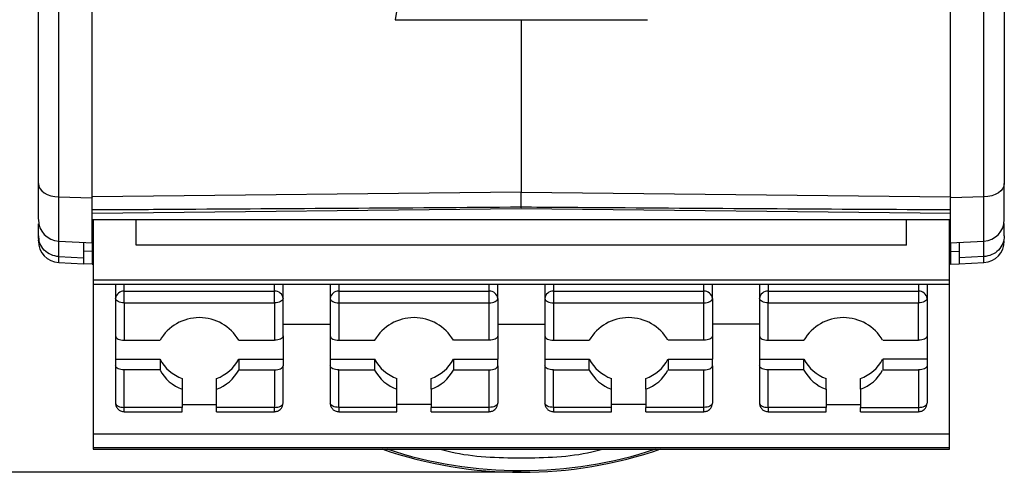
# Model space of a CAD drawing. Header units: millimetres. Extents: x 10 to 410, y 10 to 314.
# Tile 3 of 25: x 87 to 110, y 79 to 89. Entities that reach past the tile are written whole.
import ezdxf

# ---------------------------------------------------------------- set-up
doc = ezdxf.new("R2010")
doc.units = ezdxf.units.MM
doc.header["$LTSCALE"] = 1.5
doc.layers.add('DIMENSIONS', color=140, linetype='Continuous', lineweight=25)
doc.styles.add('SLDTEXTSTYLE0', font='TXT', dxfattribs={"width": 0.7})
doc.dimstyles.new('SLDDIMSTYLE0', dxfattribs={"dimtxt": 3.237012, "dimasz": 4.953, "dimexe": 0, "dimexo": 0.0625, "dimgap": 0.809253, "dimtad": 0, "dimtih": 1, "dimtoh": 1, "dimrnd": 1e-09, "dimzin": 12, "dimdsep": 46, "dimtxsty": 'SLDTEXTSTYLE0', "dimsah": 1, "dimcen": 0.09, "dimadec": 0, "dimazin": 3, "dimtfac": 1, "dimtofl": 0, "dimtmove": 0, "dimatfit": 3, "dimfxl": 0, "dimfrac": 2, "dimtolj": 1, "dimtzin": 12, "dimarcsym": 0})

# ---------------------------------------------------------------- blocks, each defined once
blk = doc.blocks.new('_D')
at = {"layer": 'DIMENSIONS'}
for p, q in [((86.742, 178.033), (67.515, 178.033)), ((72.278, 178.033), (72.278, 134.807)), ((67.468, 128.938), (66.381, 128.938)), ((66.381, 128.938), (66.381, 123.793)), ((77.087, 128.938), (78.174, 128.938)), ((78.174, 128.938), (78.174, 123.793)), ((66.381, 123.793), (67.468, 123.793)), ((78.174, 123.793), (77.087, 123.793)), ((72.278, 78.877), (72.278, 123.069)), ((96.717, 78.877), (67.515, 78.877))]:
    blk.add_line(p, q, dxfattribs=at)
for points in [[(72.278, 178.033), (71.516, 173.08), (73.04, 173.08)], [(72.278, 78.877), (73.04, 83.83), (71.516, 83.83)]]:
    blk.add_solid(points, dxfattribs=at)
at = {"layer": 'DIMENSIONS', "char_height": 3.175, "attachment_point": 1, "style": 'SLDTEXTSTYLE0'}
for s, insert in [('99.2', (67.468, 133.756)), ('3.90', (67.468, 127.886))]:
    blk.add_mtext(s, dxfattribs=dict(at, insert=insert))

msp = doc.modelspace()

# ---------------------------------------------------------------- linework, layer by layer
for p, q in [((87.846, 85.297), (87.846, 96.344)), ((88.622, 85.294), (88.622, 96.379)), ((108.622, 85.294), (108.622, 96.379)), ((109.398, 85.297), (109.398, 96.344)), ((95.725, 89.662), (95.683, 89.427)), ((95.683, 89.427), (101.561, 89.427)), ((98.622, 85.41), (88.622, 85.294)), ((98.622, 85.41), (108.622, 85.294)), ((87.846, 85.297), (88.621, 85.272)), ((87.846, 84.268), (87.846, 85.297)), ((109.398, 85.297), (108.623, 85.272)), ((109.398, 84.268), (109.398, 85.297)), ((88.622, 84.914), (98.622, 85.028)), ((98.622, 85.028), (108.623, 84.914)), ((87.372, 84.391), (87.372, 84.665)), ((88.622, 84.767), (108.622, 84.767)), ((88.647, 84.767), (88.647, 83.362)), ((89.647, 84.174), (89.647, 84.767)), ((107.597, 84.174), (107.597, 84.767)), ((108.597, 83.362), (108.597, 84.767)), ((109.872, 84.391), (109.872, 84.676)), ((87.846, 84.268), (88.631, 84.227)), ((87.846, 83.906), (87.846, 84.268)), ((88.622, 84.265), (88.647, 84.265)), ((88.647, 84.229), (88.622, 84.229)), ((88.622, 84.227), (88.622, 84.02)), ((107.597, 84.174), (89.647, 84.174)), ((108.597, 84.265), (108.622, 84.265)), ((108.597, 84.229), (108.622, 84.229)), ((108.613, 84.227), (109.398, 84.268)), ((108.622, 84.227), (108.622, 84.02)), ((109.398, 83.906), (109.398, 84.268)), ((88.622, 84.02), (88.422, 84.029)), ((88.622, 84.02), (88.622, 83.729)), ((108.622, 84.02), (108.822, 84.029)), ((108.622, 84.02), (108.622, 83.729)), ((87.846, 83.906), (88.422, 83.876)), ((87.846, 83.766), (87.846, 83.906)), ((87.846, 83.766), (88.422, 83.735)), ((88.622, 83.729), (88.422, 83.739)), ((88.622, 83.729), (88.647, 83.729)), ((108.622, 83.729), (108.597, 83.729)), ((108.622, 83.729), (108.822, 83.739)), ((109.398, 83.906), (108.822, 83.876)), ((108.822, 83.735), (109.398, 83.766)), ((109.398, 83.766), (109.398, 83.906)), ((88.647, 83.362), (108.597, 83.362)), ((88.647, 83.362), (88.647, 83.262)), ((88.647, 83.262), (108.597, 83.262)), ((88.647, 83.262), (88.647, 79.767)), ((89.172, 83.262), (89.172, 82.927)), ((89.372, 83.096), (89.372, 83.262)), ((92.872, 83.096), (92.872, 83.262)), ((93.072, 82.927), (93.072, 83.262)), ((94.172, 83.262), (94.172, 82.927)), ((94.372, 83.262), (94.372, 83.096)), ((97.872, 83.096), (97.872, 83.262)), ((98.072, 82.927), (98.072, 83.262)), ((99.172, 83.262), (99.172, 82.927)), ((99.372, 83.262), (99.372, 83.096)), ((102.872, 83.096), (102.872, 83.262)), ((103.072, 82.927), (103.072, 83.262)), ((104.172, 83.262), (104.172, 82.927)), ((104.372, 83.262), (104.372, 83.096)), ((107.872, 83.262), (107.872, 83.096)), ((108.072, 83.262), (108.072, 82.927)), ((108.597, 83.262), (108.597, 83.362)), ((108.597, 79.767), (108.597, 83.262)), ((89.372, 82.827), (89.372, 83.096)), ((89.372, 83.096), (92.872, 83.096)), ((92.872, 82.827), (92.872, 83.096)), ((94.372, 83.096), (94.372, 82.827)), ((94.372, 83.096), (97.872, 83.096)), ((97.872, 82.827), (97.872, 83.096)), ((99.372, 83.096), (99.372, 82.827)), ((99.372, 83.096), (102.872, 83.096)), ((102.872, 82.827), (102.872, 83.096)), ((104.372, 83.096), (104.372, 82.827)), ((104.372, 83.096), (107.872, 83.096)), ((107.872, 83.096), (107.872, 82.827)), ((89.172, 82.927), (89.172, 82.055)), ((89.372, 82.827), (92.872, 82.827)), ((89.372, 82.827), (89.372, 81.955)), ((92.872, 82.827), (92.872, 81.955)), ((93.072, 82.055), (93.072, 82.927)), ((94.172, 82.927), (94.172, 82.055)), ((94.372, 82.827), (97.872, 82.827)), ((94.372, 82.827), (94.372, 81.955)), ((97.872, 81.955), (97.872, 82.827)), ((98.072, 82.927), (98.072, 82.055)), ((99.172, 82.927), (99.172, 82.055)), ((99.372, 82.827), (102.872, 82.827)), ((99.372, 82.827), (99.372, 81.955)), ((102.872, 81.955), (102.872, 82.827)), ((103.072, 82.927), (103.072, 82.055)), ((104.172, 82.927), (104.172, 82.055)), ((104.372, 82.827), (107.872, 82.827)), ((104.372, 81.955), (104.372, 82.827)), ((107.872, 81.955), (107.872, 82.827)), ((108.072, 82.927), (108.072, 82.055)), ((93.072, 82.327), (94.172, 82.327)), ((98.072, 82.327), (99.172, 82.327)), ((104.172, 82.327), (103.072, 82.327)), ((89.172, 82.055), (89.172, 81.512)), ((89.372, 81.955), (90.206, 81.955)), ((92.039, 81.955), (92.872, 81.955)), ((93.072, 82.055), (93.072, 81.512)), ((94.172, 82.055), (94.172, 81.512)), ((94.372, 81.955), (95.206, 81.955)), ((97.872, 81.955), (97.039, 81.955)), ((98.072, 82.055), (98.072, 81.512)), ((99.172, 82.055), (99.172, 81.512)), ((99.372, 81.955), (100.206, 81.955)), ((102.872, 81.955), (102.039, 81.955)), ((103.072, 82.055), (103.072, 81.512)), ((104.172, 82.055), (104.172, 81.512)), ((104.372, 81.955), (105.206, 81.955)), ((107.039, 81.955), (107.872, 81.955)), ((108.072, 82.055), (108.072, 81.512)), ((89.172, 81.512), (90.206, 81.512)), ((89.172, 81.512), (89.172, 81.362)), ((90.206, 81.512), (90.206, 81.262)), ((92.039, 81.512), (93.072, 81.512)), ((92.039, 81.512), (92.039, 81.262)), ((93.072, 81.512), (93.072, 81.362)), ((94.172, 81.512), (95.206, 81.512)), ((94.172, 81.512), (94.172, 81.362)), ((95.206, 81.262), (95.206, 81.512)), ((97.039, 81.512), (98.072, 81.512)), ((97.039, 81.512), (97.039, 81.262)), ((98.072, 81.362), (98.072, 81.512)), ((99.172, 81.512), (100.206, 81.512)), ((99.172, 81.512), (99.172, 81.362)), ((100.206, 81.262), (100.206, 81.512)), ((102.039, 81.512), (103.072, 81.512)), ((102.039, 81.512), (102.039, 81.262)), ((103.072, 81.362), (103.072, 81.512)), ((104.172, 81.512), (105.206, 81.512)), ((104.172, 81.512), (104.172, 81.362)), ((105.206, 81.262), (105.206, 81.512)), ((108.072, 81.512), (107.039, 81.512)), ((107.039, 81.512), (107.039, 81.262)), ((108.072, 81.512), (108.072, 81.362)), ((89.172, 81.362), (89.172, 80.49)), ((89.372, 80.39), (89.372, 81.262)), ((90.206, 81.262), (89.372, 81.262)), ((92.039, 81.262), (92.872, 81.262)), ((92.872, 81.262), (92.872, 80.39)), ((93.072, 80.49), (93.072, 81.362)), ((94.172, 81.362), (94.172, 80.49)), ((94.372, 80.39), (94.372, 81.262)), ((94.372, 81.262), (95.206, 81.262)), ((97.039, 81.262), (97.872, 81.262)), ((97.872, 80.39), (97.872, 81.262)), ((98.072, 81.362), (98.072, 80.49)), ((99.172, 81.362), (99.172, 80.49)), ((99.372, 80.39), (99.372, 81.262)), ((99.372, 81.262), (100.206, 81.262)), ((102.039, 81.262), (102.872, 81.262)), ((102.872, 80.39), (102.872, 81.262)), ((103.072, 81.362), (103.072, 80.49)), ((104.172, 81.362), (104.172, 80.49)), ((105.206, 81.262), (104.372, 81.262)), ((104.372, 80.39), (104.372, 81.262)), ((107.039, 81.262), (107.872, 81.262)), ((107.872, 81.262), (107.872, 80.39)), ((108.072, 81.362), (108.072, 80.49)), ((90.722, 81.065), (90.722, 80.815)), ((91.522, 80.815), (91.522, 81.065)), ((95.722, 80.815), (95.722, 81.065)), ((96.522, 80.815), (96.522, 81.065)), ((100.722, 80.815), (100.722, 81.065)), ((101.522, 80.815), (101.522, 81.065)), ((105.722, 80.815), (105.722, 81.065)), ((106.522, 80.815), (106.522, 81.065)), ((90.722, 80.815), (90.722, 80.39)), ((91.522, 80.39), (91.522, 80.815)), ((95.722, 80.39), (95.722, 80.815)), ((96.522, 80.815), (96.522, 80.39)), ((100.722, 80.39), (100.722, 80.815)), ((101.522, 80.815), (101.522, 80.39)), ((105.722, 80.815), (105.722, 80.39)), ((106.522, 80.815), (106.522, 80.39)), ((90.722, 80.39), (89.372, 80.39)), ((89.372, 80.29), (89.372, 80.39)), ((89.372, 80.29), (90.722, 80.29)), ((90.722, 80.458), (91.522, 80.458)), ((90.722, 80.29), (90.722, 80.39)), ((92.872, 80.39), (91.522, 80.39)), ((91.522, 80.29), (91.522, 80.39)), ((91.522, 80.29), (92.872, 80.29)), ((92.872, 80.29), (92.872, 80.39)), ((95.722, 80.39), (94.372, 80.39)), ((94.372, 80.39), (94.372, 80.29)), ((94.372, 80.29), (95.722, 80.29)), ((96.522, 80.458), (95.722, 80.458)), ((95.722, 80.29), (95.722, 80.39)), ((97.872, 80.39), (96.522, 80.39)), ((96.522, 80.29), (96.522, 80.39)), ((96.522, 80.29), (97.872, 80.29)), ((97.872, 80.29), (97.872, 80.39)), ((100.722, 80.39), (99.372, 80.39)), ((99.372, 80.39), (99.372, 80.29)), ((99.372, 80.29), (100.722, 80.29)), ((101.522, 80.458), (100.722, 80.458)), ((100.722, 80.29), (100.722, 80.39)), ((102.872, 80.39), (101.522, 80.39)), ((101.522, 80.29), (101.522, 80.39)), ((101.522, 80.29), (102.872, 80.29)), ((102.872, 80.29), (102.872, 80.39)), ((105.722, 80.39), (104.372, 80.39)), ((104.372, 80.39), (104.372, 80.29)), ((104.372, 80.29), (105.722, 80.29)), ((105.722, 80.458), (106.522, 80.458)), ((105.722, 80.29), (105.722, 80.39)), ((106.522, 80.39), (107.872, 80.39)), ((106.522, 80.29), (106.522, 80.39)), ((106.522, 80.29), (107.872, 80.29)), ((107.872, 80.39), (107.872, 80.29)), ((108.597, 79.767), (88.647, 79.767)), ((88.647, 79.767), (88.647, 79.454)), ((108.597, 79.454), (108.597, 79.767)), ((88.647, 79.454), (108.597, 79.454)), ((88.647, 79.454), (88.647, 79.451)), ((108.597, 79.451), (88.647, 79.451)), ((88.647, 79.451), (88.647, 79.42)), ((88.647, 79.42), (108.597, 79.42)), ((108.597, 79.451), (108.597, 79.454)), ((108.597, 79.42), (108.597, 79.451))]:
    msp.add_line(p, q)
at = {"flags": 128}
for points in [[(87.372, 85.607), (87.381, 85.548), (87.408, 85.492), (87.451, 85.439), (87.509, 85.393), (87.581, 85.355), (87.663, 85.325), (87.752, 85.306), (87.846, 85.297)], [(109.872, 85.607), (109.863, 85.548), (109.837, 85.492), (109.793, 85.439), (109.735, 85.393), (109.663, 85.355), (109.581, 85.325), (109.492, 85.306), (109.398, 85.297)], [(87.372, 84.391), (87.381, 84.299), (87.386, 84.275)], [(88.422, 84.238), (88.422, 84.137), (88.422, 83.876)], [(108.822, 84.238), (108.822, 84.137), (108.822, 83.876)], [(88.422, 83.876), (88.422, 83.803), (88.422, 83.757), (88.422, 83.736), (88.422, 83.735)], [(108.822, 83.876), (108.822, 83.803), (108.822, 83.757), (108.822, 83.736), (108.822, 83.735)], [(89.372, 82.827), (89.333, 82.829), (89.296, 82.834), (89.261, 82.843), (89.231, 82.856), (89.206, 82.871), (89.187, 82.888), (89.176, 82.907), (89.172, 82.927)], [(93.072, 82.927), (93.068, 82.907), (93.057, 82.888), (93.038, 82.871), (93.014, 82.856), (92.983, 82.843), (92.949, 82.834), (92.911, 82.829), (92.872, 82.827)], [(94.172, 82.927), (94.176, 82.907), (94.187, 82.888), (94.206, 82.871), (94.231, 82.856), (94.261, 82.843), (94.296, 82.834), (94.333, 82.829), (94.372, 82.827)], [(97.872, 82.827), (97.911, 82.829), (97.949, 82.834), (97.983, 82.843), (98.014, 82.856), (98.038, 82.871), (98.057, 82.888), (98.068, 82.907), (98.072, 82.927)], [(99.172, 82.927), (99.176, 82.907), (99.187, 82.888), (99.206, 82.871), (99.231, 82.856), (99.261, 82.843), (99.296, 82.834), (99.333, 82.829), (99.372, 82.827)], [(102.872, 82.827), (102.911, 82.829), (102.949, 82.834), (102.983, 82.843), (103.014, 82.856), (103.038, 82.871), (103.057, 82.888), (103.068, 82.907), (103.072, 82.927)], [(104.372, 82.827), (104.333, 82.829), (104.296, 82.834), (104.261, 82.843), (104.231, 82.856), (104.206, 82.871), (104.187, 82.888), (104.176, 82.907), (104.172, 82.927)], [(108.072, 82.927), (108.068, 82.907), (108.057, 82.888), (108.038, 82.871), (108.014, 82.856), (107.983, 82.843), (107.949, 82.834), (107.911, 82.829), (107.872, 82.827)], [(89.172, 82.055), (89.176, 82.035), (89.187, 82.016), (89.206, 81.999), (89.231, 81.984), (89.261, 81.972), (89.296, 81.962), (89.333, 81.957), (89.372, 81.955)], [(93.072, 82.055), (93.068, 82.035), (93.057, 82.016), (93.038, 81.999), (93.014, 81.984), (92.983, 81.972), (92.949, 81.962), (92.911, 81.957), (92.872, 81.955)], [(94.172, 82.055), (94.176, 82.035), (94.187, 82.016), (94.206, 81.999), (94.231, 81.984), (94.261, 81.972), (94.296, 81.962), (94.333, 81.957), (94.372, 81.955)], [(98.072, 82.055), (98.068, 82.035), (98.057, 82.016), (98.038, 81.999), (98.014, 81.984), (97.983, 81.972), (97.949, 81.962), (97.911, 81.957), (97.872, 81.955)], [(99.172, 82.055), (99.176, 82.035), (99.187, 82.016), (99.206, 81.999), (99.231, 81.984), (99.261, 81.972), (99.296, 81.962), (99.333, 81.957), (99.372, 81.955)], [(103.072, 82.055), (103.068, 82.035), (103.057, 82.016), (103.038, 81.999), (103.014, 81.984), (102.983, 81.972), (102.949, 81.962), (102.911, 81.957), (102.872, 81.955)], [(104.172, 82.055), (104.176, 82.035), (104.187, 82.016), (104.206, 81.999), (104.231, 81.984), (104.261, 81.972), (104.296, 81.962), (104.333, 81.957), (104.372, 81.955)], [(108.072, 82.055), (108.068, 82.035), (108.057, 82.016), (108.038, 81.999), (108.014, 81.984), (107.983, 81.972), (107.949, 81.962), (107.911, 81.957), (107.872, 81.955)], [(89.372, 81.262), (89.333, 81.264), (89.296, 81.27), (89.261, 81.279), (89.231, 81.291), (89.206, 81.306), (89.187, 81.324), (89.176, 81.342), (89.172, 81.362)], [(92.872, 81.262), (92.911, 81.264), (92.949, 81.27), (92.983, 81.279), (93.014, 81.291), (93.038, 81.306), (93.057, 81.324), (93.068, 81.342), (93.072, 81.362)], [(94.372, 81.262), (94.333, 81.264), (94.296, 81.27), (94.261, 81.279), (94.231, 81.291), (94.206, 81.306), (94.187, 81.324), (94.176, 81.342), (94.172, 81.362)], [(97.872, 81.262), (97.911, 81.264), (97.949, 81.27), (97.983, 81.279), (98.014, 81.291), (98.038, 81.306), (98.057, 81.324), (98.068, 81.342), (98.072, 81.362)], [(99.372, 81.262), (99.333, 81.264), (99.296, 81.27), (99.261, 81.279), (99.231, 81.291), (99.206, 81.306), (99.187, 81.324), (99.176, 81.342), (99.172, 81.362)], [(102.872, 81.262), (102.911, 81.264), (102.949, 81.27), (102.983, 81.279), (103.014, 81.291), (103.038, 81.306), (103.057, 81.324), (103.068, 81.342), (103.072, 81.362)], [(104.372, 81.262), (104.333, 81.264), (104.296, 81.27), (104.261, 81.279), (104.231, 81.291), (104.206, 81.306), (104.187, 81.324), (104.176, 81.342), (104.172, 81.362)], [(108.072, 81.362), (108.068, 81.342), (108.057, 81.324), (108.038, 81.306), (108.014, 81.291), (107.983, 81.279), (107.949, 81.27), (107.911, 81.264), (107.872, 81.262)], [(89.172, 80.49), (89.176, 80.471), (89.187, 80.452), (89.206, 80.435), (89.231, 80.419), (89.261, 80.407), (89.296, 80.398), (89.333, 80.392), (89.372, 80.39)], [(92.872, 80.39), (92.911, 80.392), (92.949, 80.398), (92.983, 80.407), (93.014, 80.419), (93.038, 80.435), (93.057, 80.452), (93.068, 80.471), (93.072, 80.49)], [(94.372, 80.39), (94.333, 80.392), (94.296, 80.398), (94.261, 80.407), (94.231, 80.419), (94.206, 80.435), (94.187, 80.452), (94.176, 80.471), (94.172, 80.49)], [(98.072, 80.49), (98.068, 80.471), (98.057, 80.452), (98.038, 80.435), (98.014, 80.419), (97.983, 80.407), (97.949, 80.398), (97.911, 80.392), (97.872, 80.39)], [(99.372, 80.39), (99.333, 80.392), (99.296, 80.398), (99.261, 80.407), (99.231, 80.419), (99.206, 80.435), (99.187, 80.452), (99.176, 80.471), (99.172, 80.49)], [(103.072, 80.49), (103.068, 80.471), (103.057, 80.452), (103.038, 80.435), (103.014, 80.419), (102.983, 80.407), (102.949, 80.398), (102.911, 80.392), (102.872, 80.39)], [(104.172, 80.49), (104.176, 80.471), (104.187, 80.452), (104.206, 80.435), (104.231, 80.419), (104.261, 80.407), (104.296, 80.398), (104.333, 80.392), (104.372, 80.39)], [(107.872, 80.39), (107.911, 80.392), (107.949, 80.398), (107.983, 80.407), (108.014, 80.419), (108.038, 80.435), (108.057, 80.452), (108.068, 80.471), (108.072, 80.49)]]:
    msp.add_lwpolyline(points, dxfattribs=at)
for centre, radius, start, end in [((87.872, 84.767), 0.5, 180, 267), ((109.372, 84.767), 0.5, 273, 0), ((87.872, 84.265), 0.5, 180, 267), ((109.372, 84.265), 0.5, 273, 0), ((89.358, 82.91), 0.187, 85.6991, 174.9292), ((92.886, 82.91), 0.187, 5.0708, 94.3009), ((94.358, 82.91), 0.187, 85.6991, 174.9292), ((97.886, 82.91), 0.187, 5.0708, 94.3009), ((99.358, 82.91), 0.187, 85.6991, 174.9292), ((102.886, 82.91), 0.187, 5.0708, 94.3009), ((104.358, 82.91), 0.187, 85.6991, 174.9292), ((107.886, 82.91), 0.187, 5.0708, 94.3009), ((91.122, 81.422), 1.06, 30.1692, 149.8308), ((96.122, 81.422), 1.06, 30.1692, 149.8308), ((101.122, 81.422), 1.06, 30.1692, 149.8308), ((106.122, 81.422), 1.06, 30.1692, 149.8308), ((91.04, 81.953), 0.944, 207.8849, 250.3283), ((91.204, 81.953), 0.944, 289.6717, 332.1151), ((96.04, 81.953), 0.944, 207.8849, 250.3283), ((96.204, 81.953), 0.944, 289.6717, 332.1151), ((101.04, 81.953), 0.944, 207.8849, 250.3283), ((101.204, 81.953), 0.944, 289.6717, 332.1151), ((106.04, 81.953), 0.944, 207.8849, 250.3283), ((106.204, 81.953), 0.944, 289.6717, 332.1151), ((91.04, 81.703), 0.944, 207.8849, 250.3283), ((91.204, 81.703), 0.944, 289.6717, 332.1151), ((96.04, 81.703), 0.944, 207.8849, 250.3283), ((96.204, 81.703), 0.944, 289.6717, 332.1151), ((101.04, 81.703), 0.944, 207.8849, 250.3283), ((101.204, 81.703), 0.944, 289.6717, 332.1151), ((106.04, 81.703), 0.944, 207.8849, 250.3283), ((106.204, 81.703), 0.944, 289.6717, 332.1151), ((98.622, 88.877), 10, 251.0235, 288.9765), ((98.622, 88.877), 9.961, 251.6832, 288.3168)]:
    msp.add_arc(centre, radius, start, end)
for points, knots in [([(87.372, 85.607), (87.372, 85.753), (87.372, 86.045), (87.372, 86.491), (87.372, 86.943), (87.372, 87.4), (87.372, 87.862), (87.372, 88.331), (87.372, 88.805), (87.372, 89.284), (87.372, 89.769), (87.372, 90.26), (87.372, 90.894), (87.372, 91.675), (87.372, 92.609), (87.372, 93.556), (87.372, 94.515), (87.372, 95.486), (87.372, 96.142), (87.372, 96.47)], [0, 0, 0, 0, 0.045573, 0.091074, 0.136519, 0.181924, 0.227306, 0.27268, 0.318063, 0.363472, 0.408921, 0.454428, 0.500009, 0.583501, 0.666796, 0.749993, 0.833193, 0.916495, 1, 1, 1, 1]), ([(109.872, 96.47), (109.872, 96.306), (109.872, 95.978), (109.872, 95.489), (109.872, 95.002), (109.872, 94.518), (109.872, 94.036), (109.872, 93.478), (109.872, 92.845), (109.872, 91.906), (109.872, 90.751), (109.872, 89.401), (109.872, 88.309), (109.872, 87.456), (109.872, 86.827), (109.872, 86.209), (109.872, 85.808), (109.872, 85.607)], [0, 0, 0, 0, 0.041683, 0.0833435, 0.1249942, 0.1666473, 0.2083154, 0.2500109, 0.3124901, 0.3750143, 0.5000072, 0.6250002, 0.7499931, 0.8124723, 0.8749965, 0.937487, 1, 1, 1, 1]), ([(98.622, 89.427), (98.622, 88.825), (98.622, 87.423), (98.622, 86.141), (98.622, 85.41)], [0, 0, 0, 0, 0.429491, 1, 1, 1, 1]), ([(87.372, 84.781), (87.372, 84.792), (87.372, 84.816), (87.372, 85.11), (87.372, 85.444), (87.372, 85.607)], [0, 0, 0, 0, 0.305613, 0.66146, 1, 1, 1, 1]), ([(109.872, 84.781), (109.872, 84.792), (109.872, 84.816), (109.872, 85.11), (109.872, 85.444), (109.872, 85.607)], [0, 0, 0, 0, 0.305613, 0.66146, 1, 1, 1, 1]), ([(98.622, 85.043), (98.622, 85.04), (98.622, 85.031), (98.622, 85.156), (98.622, 85.325), (98.622, 85.41)], [0, 0, 0, 0, 0.225749, 0.612681, 1, 1, 1, 1]), ([(88.622, 85.294), (88.622, 85.292), (88.622, 85.289), (88.62, 85.283), (88.621, 85.278), (88.621, 85.274), (88.621, 85.272)], [0, 0, 0, 0, 0.242596, 0.48836, 0.735383, 1, 1, 1, 1]), ([(88.622, 84.241), (88.622, 84.256), (88.622, 84.288), (88.622, 84.649), (88.622, 85.064), (88.622, 85.272)], [0, 0, 0, 0, 0.3056606, 0.6528303, 1, 1, 1, 1]), ([(108.622, 85.294), (108.622, 85.292), (108.622, 85.289), (108.624, 85.283), (108.623, 85.278), (108.623, 85.274), (108.623, 85.272)], [0, 0, 0, 0, 0.241951, 0.488322, 0.735353, 1, 1, 1, 1]), ([(108.622, 84.241), (108.622, 84.256), (108.622, 84.288), (108.622, 84.649), (108.622, 85.064), (108.622, 85.272)], [0, 0, 0, 0, 0.305661, 0.65283, 1, 1, 1, 1]), ([(88.622, 84.999), (89.26, 85.003), (89.897, 85.006), (90.535, 85.01), (91.883, 85.018), (93.231, 85.026), (94.579, 85.035), (95.927, 85.044), (97.275, 85.053), (98.622, 85.063)], [0.00000225, 0.00000225, 0.00000225, 0.00000225, 0.00191518, 0.00191518, 0.00191518, 0.00595998, 0.00595998, 0.00595998, 0.01000319, 0.01000319, 0.01000319, 0.01000319]), ([(98.622, 85.063), (99.26, 85.058), (99.898, 85.054), (100.536, 85.049), (101.884, 85.04), (103.232, 85.031), (104.58, 85.023), (105.927, 85.015), (107.275, 85.007), (108.622, 84.999)], [0.00000159, 0.00000159, 0.00000159, 0.00000159, 0.00191518, 0.00191518, 0.00191518, 0.00595998, 0.00595998, 0.00595998, 0.01000254, 0.01000254, 0.01000254, 0.01000254]), ([(87.846, 83.906), (87.72, 83.912), (87.597, 83.967), (87.422, 84.146), (87.372, 84.268), (87.372, 84.391)], [0, 0, 0, 0, 0.5, 0.5, 1, 1, 1, 1]), ([(87.372, 84.275), (87.372, 84.275), (87.372, 84.254), (87.372, 84.277), (87.372, 84.298)], [0, 0, 0, 0, 0.027351, 1, 1, 1, 1]), ([(109.872, 84.391), (109.872, 84.268), (109.822, 84.146), (109.648, 83.967), (109.525, 83.912), (109.398, 83.906)], [0, 0, 0, 0, 0.5, 0.5, 1, 1, 1, 1]), ([(89.172, 80.49), (89.172, 80.489), (89.168, 80.464), (89.185, 80.411), (89.224, 80.348), (89.28, 80.309), (89.33, 80.292), (89.36, 80.291), (89.372, 80.29)], [0, 0, 0, 0, 0.003936, 0.244918, 0.498153, 0.714684, 0.882527, 1, 1, 1, 1]), ([(92.872, 80.29), (92.898, 80.293), (92.936, 80.297), (92.988, 80.325), (93.03, 80.361), (93.065, 80.42), (93.07, 80.466), (93.072, 80.49)], [0, 0, 0, 0, 0.244445, 0.361719, 0.557646, 0.773616, 1, 1, 1, 1]), ([(94.172, 80.49), (94.172, 80.489), (94.168, 80.464), (94.185, 80.411), (94.224, 80.348), (94.28, 80.309), (94.33, 80.292), (94.36, 80.291), (94.372, 80.29)], [0, 0, 0, 0, 0.003936, 0.244918, 0.498153, 0.714684, 0.882527, 1, 1, 1, 1]), ([(97.872, 80.29), (97.898, 80.293), (97.936, 80.297), (97.988, 80.325), (98.03, 80.361), (98.065, 80.42), (98.07, 80.466), (98.072, 80.49)], [0, 0, 0, 0, 0.244447, 0.361723, 0.557651, 0.773623, 1, 1, 1, 1]), ([(99.172, 80.49), (99.172, 80.489), (99.168, 80.464), (99.185, 80.411), (99.224, 80.348), (99.28, 80.309), (99.33, 80.292), (99.36, 80.291), (99.372, 80.29)], [0, 0, 0, 0, 0.003936, 0.244918, 0.498153, 0.714684, 0.882527, 1, 1, 1, 1]), ([(102.872, 80.29), (102.898, 80.293), (102.936, 80.297), (102.988, 80.325), (103.03, 80.361), (103.065, 80.42), (103.07, 80.466), (103.072, 80.49)], [0, 0, 0, 0, 0.244447, 0.361723, 0.557651, 0.773623, 1, 1, 1, 1]), ([(104.172, 80.49), (104.172, 80.489), (104.168, 80.464), (104.185, 80.411), (104.224, 80.348), (104.28, 80.309), (104.33, 80.292), (104.36, 80.291), (104.372, 80.29)], [0, 0, 0, 0, 0.003936, 0.244918, 0.498153, 0.714684, 0.882527, 1, 1, 1, 1]), ([(107.872, 80.29), (107.898, 80.293), (107.936, 80.297), (107.988, 80.325), (108.03, 80.361), (108.065, 80.42), (108.07, 80.466), (108.072, 80.49)], [0, 0, 0, 0, 0.244445, 0.361719, 0.557646, 0.773616, 1, 1, 1, 1]), ([(96.733, 79.42), (96.814, 79.398), (97.427, 79.231), (98.622, 79.202), (99.817, 79.231), (100.43, 79.398), (100.511, 79.42)], [0, 0, 0, 0, 0.06642, 0.5, 0.93358, 1, 1, 1, 1])]:
    msp.add_open_spline(points, degree=3, knots=knots)
at = {"layer": 'DIMENSIONS'}
msp.add_line((98.622, 78.877), (93.653, 78.877), dxfattribs=at)

# ---------------------------------------------------------------- dimensions: what is measured, and where the dimension line sits
dim = msp.add_linear_dim(base=(72.278, 178.033), p1=(98.622, 78.877), p2=(88.647, 178.033), angle=90, dimstyle='SLDDIMSTYLE0', dxfattribs=at)
dim.commit()
dim.dimension.update_dxf_attribs({"geometry": '_D', "text_midpoint": (72.278, 128.938), "dimtype": 160})

doc.saveas('drawing.dxf')
